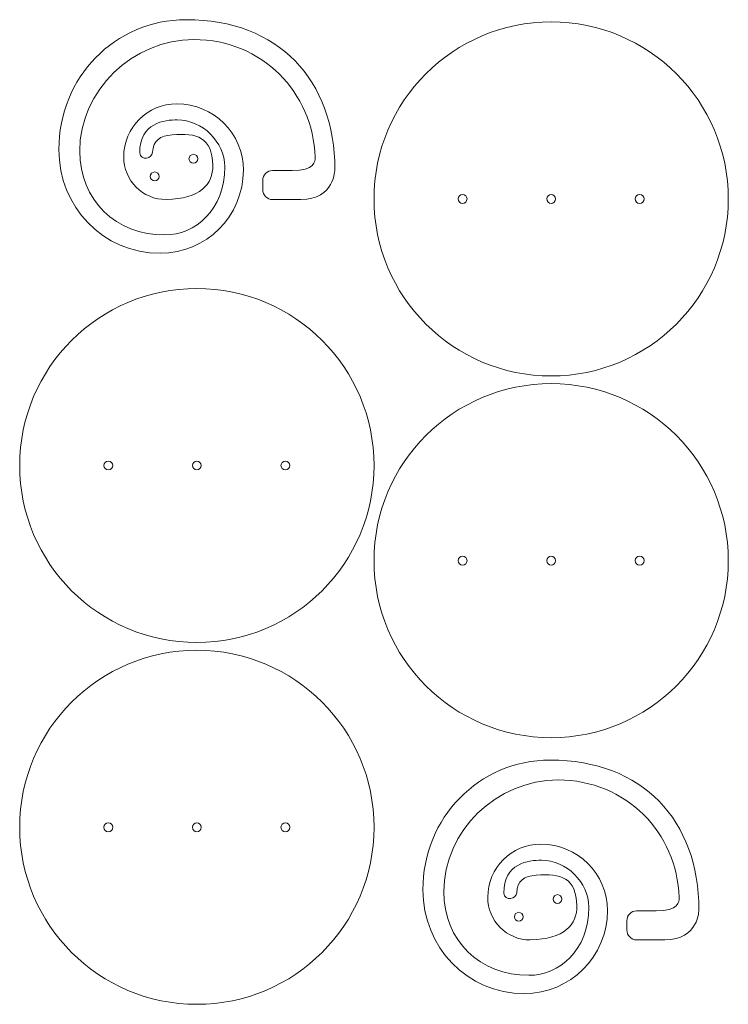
# Model space of a CAD drawing. Header units: inches. Extents: x 3 to 203, y -290 to -12.
import ezdxf

# ---------------------------------------------------------------- set-up
doc = ezdxf.new("R2010")
doc.units = ezdxf.units.IN
doc.header["$MEASUREMENT"] = 0
doc.layers.add('Ebene 1', color=7, linetype='Continuous')

# ---------------------------------------------------------------- blocks, each defined once
blk = doc.blocks.new('block 2')
at = {"layer": 'Ebene 1', "color": 179, "lineweight": 18, "true_color": 0x1c1c1b}
for points in [[(53.55, -50.93), (53.55, -51.62), (52.99, -52.18), (52.3, -52.18), (51.61, -52.18), (51.05, -51.62), (51.05, -50.93), (51.05, -50.24), (51.61, -49.68), (52.3, -49.68), (52.99, -49.68), (53.55, -50.24), (53.55, -50.93)], [(42.63, -55.92), (42.63, -56.61), (42.07, -57.17), (41.38, -57.17), (40.69, -57.17), (40.13, -56.61), (40.13, -55.92), (40.13, -55.23), (40.69, -54.67), (41.38, -54.67), (42.07, -54.67), (42.63, -55.23), (42.63, -55.92)]]:
    blk.add_open_spline(points, degree=3, knots=[0, 0, 0, 0, 1, 1, 1, 2, 2, 2, 3, 3, 3, 4, 4, 4, 4], dxfattribs=at)
blk = doc.blocks.new('block 3')
at = {"layer": 'Ebene 1', "color": 179, "lineweight": 18, "true_color": 0x1c1c1b}
for points in [[(156.31, -260.04), (156.31, -260.73), (155.75, -261.29), (155.06, -261.29), (154.37, -261.29), (153.81, -260.73), (153.81, -260.04), (153.81, -259.35), (154.37, -258.79), (155.06, -258.79), (155.75, -258.79), (156.31, -259.35), (156.31, -260.04)], [(145.38, -265.03), (145.38, -265.72), (144.82, -266.28), (144.13, -266.28), (143.44, -266.28), (142.88, -265.72), (142.88, -265.03), (142.88, -264.34), (143.44, -263.78), (144.13, -263.78), (144.82, -263.78), (145.38, -264.34), (145.38, -265.03)]]:
    blk.add_open_spline(points, degree=3, knots=[0, 0, 0, 0, 1, 1, 1, 2, 2, 2, 3, 3, 3, 4, 4, 4, 4], dxfattribs=at)

msp = doc.modelspace()

# ---------------------------------------------------------------- linework, layer by layer
at = {"layer": 'Ebene 1', "color": 179, "lineweight": 18, "true_color": 0x1c1c1b}
for points, knots in [([(82.59, -62.45), (92.22, -62.45), (92.22, -53.95), (92.22, -53.95), (92.22, -28.64), (76.29, -11.65), (50.27, -11.65), (30.03, -11.65), (14.32, -28.07), (14.32, -48.31), (14.32, -64.51), (26.75, -77.64), (42.94, -77.64), (55.9, -77.64), (66.4, -67.13), (66.4, -54.18), (66.4, -43.81), (58, -35.41), (47.64, -35.41), (39.34, -35.41), (32.62, -42.13), (32.62, -50.42), (32.62, -57.06), (38, -62.54), (44.63, -62.43), (54.19, -62.28), (57.89, -58.13), (57.77, -52.83), (57.6, -44.86), (53.27, -43.58), (46.31, -44.17), (42.92, -44.46), (40.89, -45.72), (40.78, -49.11), (40.66, -50.93), (37.5, -51.69), (37.13, -49.22), (37.09, -40.76), (44.26, -39.92), (47.74, -39.96), (54.86, -40.04), (61.1, -46.11), (61.15, -53.22), (61.24, -65.34), (52.71, -72.45), (44.22, -72.45), (30.44, -72.45), (20.2, -62.61), (20.2, -48.82), (20.2, -31.59), (35.23, -17.27), (52.46, -17.27), (71.69, -17.27), (86.11, -32.23), (86.63, -50.5), (86.67, -51.7), (86.55, -54.25), (80.14, -54.25), (80.14, -54.25), (74.61, -54.25), (74.61, -54.25), (73.1, -54.25), (71.88, -55.52), (71.88, -57.08), (71.88, -57.08), (71.88, -59.63), (71.88, -59.63), (71.88, -61.19), (73.1, -62.45), (74.61, -62.45), (74.61, -62.45), (82.59, -62.45), (82.59, -62.45)], [0, 0, 0, 0, 1, 1, 1, 2, 2, 2, 3, 3, 3, 4, 4, 4, 5, 5, 5, 6, 6, 6, 7, 7, 7, 8, 8, 8, 9, 9, 9, 10, 10, 10, 11, 11, 11, 12, 12, 12, 13, 13, 13, 14, 14, 14, 15, 15, 15, 16, 16, 16, 17, 17, 17, 18, 18, 18, 19, 19, 19, 20, 20, 20, 21, 21, 21, 22, 22, 22, 23, 23, 23, 24, 24, 24, 24]), ([(203.27, -62.28), (203.27, -89.89), (180.88, -112.28), (153.27, -112.28), (125.66, -112.28), (103.27, -89.89), (103.27, -62.28), (103.27, -34.66), (125.66, -12.28), (153.27, -12.28), (180.88, -12.28), (203.27, -34.66), (203.27, -62.28)], [0, 0, 0, 0, 1, 1, 1, 2, 2, 2, 3, 3, 3, 4, 4, 4, 4]), ([(129.52, -62.28), (129.52, -62.97), (128.96, -63.53), (128.27, -63.53), (127.58, -63.53), (127.02, -62.97), (127.02, -62.28), (127.02, -61.59), (127.58, -61.03), (128.27, -61.03), (128.96, -61.03), (129.52, -61.59), (129.52, -62.28)], [0, 0, 0, 0, 1, 1, 1, 2, 2, 2, 3, 3, 3, 4, 4, 4, 4]), ([(154.52, -62.28), (154.52, -62.97), (153.96, -63.53), (153.27, -63.53), (152.58, -63.53), (152.02, -62.97), (152.02, -62.28), (152.02, -61.59), (152.58, -61.03), (153.27, -61.03), (153.96, -61.03), (154.52, -61.59), (154.52, -62.28)], [0, 0, 0, 0, 1, 1, 1, 2, 2, 2, 3, 3, 3, 4, 4, 4, 4]), ([(179.52, -62.28), (179.52, -62.97), (178.96, -63.53), (178.27, -63.53), (177.58, -63.53), (177.02, -62.97), (177.02, -62.28), (177.02, -61.59), (177.58, -61.03), (178.27, -61.03), (178.96, -61.03), (179.52, -61.59), (179.52, -62.28)], [0, 0, 0, 0, 1, 1, 1, 2, 2, 2, 3, 3, 3, 4, 4, 4, 4]), ([(103.27, -137.58), (103.27, -165.2), (80.88, -187.58), (53.27, -187.58), (25.66, -187.58), (3.27, -165.2), (3.27, -137.58), (3.27, -109.97), (25.66, -87.58), (53.27, -87.58), (80.88, -87.58), (103.27, -109.97), (103.27, -137.58)], [0, 0, 0, 0, 1, 1, 1, 2, 2, 2, 3, 3, 3, 4, 4, 4, 4]), ([(203.27, -164.45), (203.27, -192.07), (180.88, -214.45), (153.27, -214.45), (125.66, -214.45), (103.27, -192.07), (103.27, -164.45), (103.27, -136.84), (125.66, -114.45), (153.27, -114.45), (180.88, -114.45), (203.27, -136.84), (203.27, -164.45)], [0, 0, 0, 0, 1, 1, 1, 2, 2, 2, 3, 3, 3, 4, 4, 4, 4]), ([(29.52, -137.58), (29.52, -138.27), (28.96, -138.83), (28.27, -138.83), (27.58, -138.83), (27.02, -138.27), (27.02, -137.58), (27.02, -136.89), (27.58, -136.33), (28.27, -136.33), (28.96, -136.33), (29.52, -136.89), (29.52, -137.58)], [0, 0, 0, 0, 1, 1, 1, 2, 2, 2, 3, 3, 3, 4, 4, 4, 4]), ([(54.52, -137.58), (54.52, -138.27), (53.96, -138.83), (53.27, -138.83), (52.58, -138.83), (52.02, -138.27), (52.02, -137.58), (52.02, -136.89), (52.58, -136.33), (53.27, -136.33), (53.96, -136.33), (54.52, -136.89), (54.52, -137.58)], [0, 0, 0, 0, 1, 1, 1, 2, 2, 2, 3, 3, 3, 4, 4, 4, 4]), ([(79.52, -137.58), (79.52, -138.27), (78.96, -138.83), (78.27, -138.83), (77.58, -138.83), (77.02, -138.27), (77.02, -137.58), (77.02, -136.89), (77.58, -136.33), (78.27, -136.33), (78.96, -136.33), (79.52, -136.89), (79.52, -137.58)], [0, 0, 0, 0, 1, 1, 1, 2, 2, 2, 3, 3, 3, 4, 4, 4, 4]), ([(129.52, -164.45), (129.52, -165.14), (128.96, -165.7), (128.27, -165.7), (127.58, -165.7), (127.02, -165.14), (127.02, -164.45), (127.02, -163.76), (127.58, -163.2), (128.27, -163.2), (128.96, -163.2), (129.52, -163.76), (129.52, -164.45)], [0, 0, 0, 0, 1, 1, 1, 2, 2, 2, 3, 3, 3, 4, 4, 4, 4]), ([(154.52, -164.45), (154.52, -165.14), (153.96, -165.7), (153.27, -165.7), (152.58, -165.7), (152.02, -165.14), (152.02, -164.45), (152.02, -163.76), (152.58, -163.2), (153.27, -163.2), (153.96, -163.2), (154.52, -163.76), (154.52, -164.45)], [0, 0, 0, 0, 1, 1, 1, 2, 2, 2, 3, 3, 3, 4, 4, 4, 4]), ([(179.52, -164.45), (179.52, -165.14), (178.96, -165.7), (178.27, -165.7), (177.58, -165.7), (177.02, -165.14), (177.02, -164.45), (177.02, -163.76), (177.58, -163.2), (178.27, -163.2), (178.96, -163.2), (179.52, -163.76), (179.52, -164.45)], [0, 0, 0, 0, 1, 1, 1, 2, 2, 2, 3, 3, 3, 4, 4, 4, 4]), ([(103.27, -239.76), (103.27, -267.37), (80.88, -289.76), (53.27, -289.76), (25.66, -289.76), (3.27, -267.37), (3.27, -239.76), (3.27, -212.15), (25.66, -189.76), (53.27, -189.76), (80.88, -189.76), (103.27, -212.15), (103.27, -239.76)], [0, 0, 0, 0, 1, 1, 1, 2, 2, 2, 3, 3, 3, 4, 4, 4, 4]), ([(185.34, -271.57), (194.97, -271.57), (194.97, -263.06), (194.97, -263.06), (194.97, -237.76), (179.05, -220.77), (153.03, -220.77), (132.78, -220.77), (117.07, -237.18), (117.07, -257.43), (117.07, -273.62), (129.5, -286.75), (145.7, -286.75), (158.65, -286.75), (169.16, -276.25), (169.16, -263.29), (169.16, -252.93), (160.75, -244.52), (150.39, -244.52), (142.1, -244.52), (135.37, -251.24), (135.37, -259.54), (135.37, -266.17), (140.75, -271.66), (147.38, -271.55), (156.94, -271.39), (160.64, -267.25), (160.52, -261.94), (160.35, -253.98), (156.02, -252.7), (149.06, -253.29), (145.67, -253.57), (143.65, -254.84), (143.54, -258.23), (143.42, -260.05), (140.25, -260.81), (139.89, -258.34), (139.84, -249.87), (147.02, -249.03), (150.5, -249.07), (157.61, -249.15), (163.85, -255.22), (163.91, -262.34), (163.99, -274.45), (155.47, -281.57), (146.97, -281.57), (133.19, -281.57), (122.95, -271.72), (122.95, -257.94), (122.95, -240.71), (137.98, -226.39), (155.21, -226.39), (174.44, -226.39), (188.86, -241.35), (189.39, -259.61), (189.42, -260.82), (189.3, -263.37), (182.9, -263.37), (182.9, -263.37), (177.36, -263.37), (177.36, -263.37), (175.86, -263.37), (174.64, -264.63), (174.64, -266.2), (174.64, -266.2), (174.64, -268.74), (174.64, -268.74), (174.64, -270.3), (175.86, -271.57), (177.36, -271.57), (177.36, -271.57), (185.34, -271.57), (185.34, -271.57)], [0, 0, 0, 0, 1, 1, 1, 2, 2, 2, 3, 3, 3, 4, 4, 4, 5, 5, 5, 6, 6, 6, 7, 7, 7, 8, 8, 8, 9, 9, 9, 10, 10, 10, 11, 11, 11, 12, 12, 12, 13, 13, 13, 14, 14, 14, 15, 15, 15, 16, 16, 16, 17, 17, 17, 18, 18, 18, 19, 19, 19, 20, 20, 20, 21, 21, 21, 22, 22, 22, 23, 23, 23, 24, 24, 24, 24]), ([(29.52, -239.76), (29.52, -240.45), (28.96, -241.01), (28.27, -241.01), (27.58, -241.01), (27.02, -240.45), (27.02, -239.76), (27.02, -239.07), (27.58, -238.51), (28.27, -238.51), (28.96, -238.51), (29.52, -239.07), (29.52, -239.76)], [0, 0, 0, 0, 1, 1, 1, 2, 2, 2, 3, 3, 3, 4, 4, 4, 4]), ([(54.52, -239.76), (54.52, -240.45), (53.96, -241.01), (53.27, -241.01), (52.58, -241.01), (52.02, -240.45), (52.02, -239.76), (52.02, -239.07), (52.58, -238.51), (53.27, -238.51), (53.96, -238.51), (54.52, -239.07), (54.52, -239.76)], [0, 0, 0, 0, 1, 1, 1, 2, 2, 2, 3, 3, 3, 4, 4, 4, 4]), ([(79.52, -239.76), (79.52, -240.45), (78.96, -241.01), (78.27, -241.01), (77.58, -241.01), (77.02, -240.45), (77.02, -239.76), (77.02, -239.07), (77.58, -238.51), (78.27, -238.51), (78.96, -238.51), (79.52, -239.07), (79.52, -239.76)], [0, 0, 0, 0, 1, 1, 1, 2, 2, 2, 3, 3, 3, 4, 4, 4, 4])]:
    msp.add_open_spline(points, degree=3, knots=knots, dxfattribs=at)

# ---------------------------------------------------------------- block references
at = {"layer": 'Ebene 1'}
for name in ['block 2', 'block 3']:
    msp.add_blockref(name, (0, 0), dxfattribs=at)

doc.saveas('drawing.dxf')
